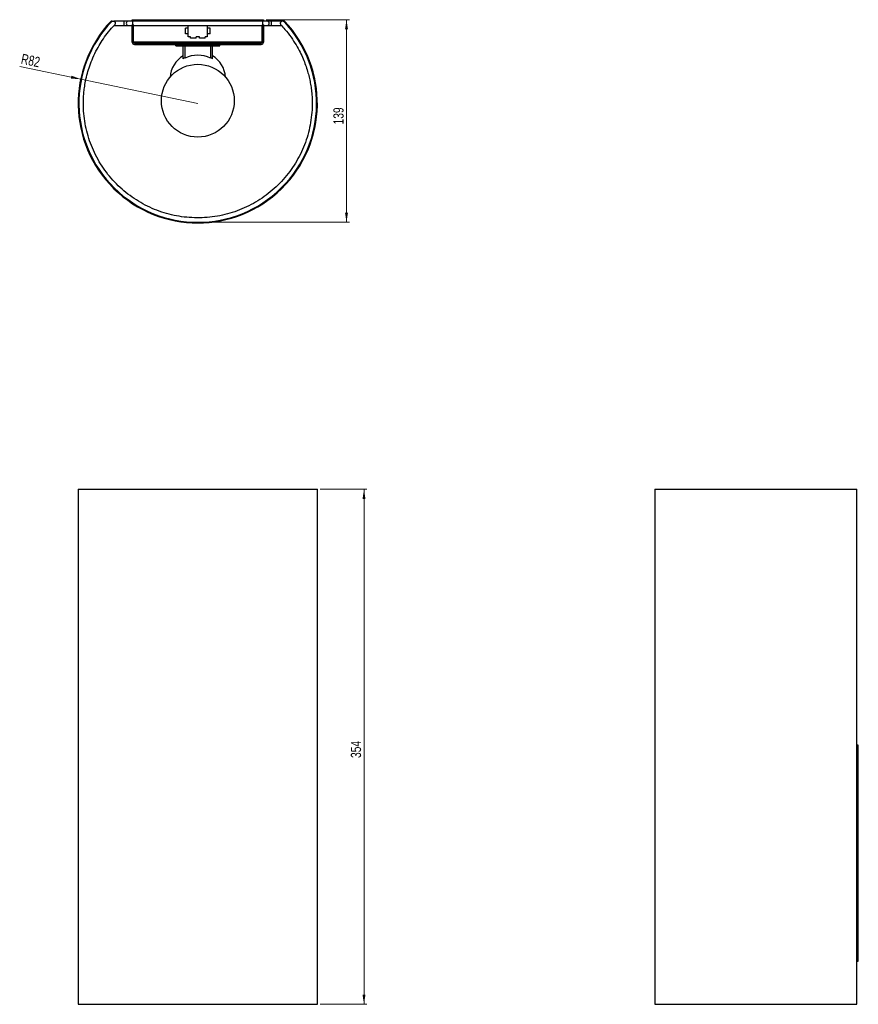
# Model space of a CAD drawing. Header units: millimetres. Extents: x 651 to 938, y 242 to 580.
import ezdxf

# ---------------------------------------------------------------- set-up
doc = ezdxf.new("R2010")
doc.units = ezdxf.units.MM
doc.header["$PDSIZE"] = -1
doc.styles.add('SLDTEXTSTYLE0', font='TXT', dxfattribs={"width": 0.75})
doc.dimstyles.new('SLDDIMSTYLE0', dxfattribs={"dimtxt": 3.5, "dimasz": 3.302, "dimexe": 0, "dimexo": 0.0625, "dimgap": 0.875, "dimtad": 1, "dimdec": 0, "dimlfac": 2, "dimrnd": 1e-09, "dimzin": 12, "dimdsep": 46, "dimtxsty": 'SLDTEXTSTYLE0', "dimsah": 1, "dimcen": 0.09, "dimadec": 0, "dimazin": 3, "dimtfac": 1, "dimtdec": 0, "dimtofl": 0, "dimtmove": 0, "dimatfit": 3, "dimfxl": 0, "dimfrac": 2, "dimtolj": 1, "dimtzin": 12, "dimarcsym": 0})
doc.dimstyles.new('SLDDIMSTYLE1', dxfattribs={"dimtxt": 3.5, "dimasz": 3.302, "dimexe": 0, "dimexo": 0.0625, "dimgap": 0.875, "dimtad": 1, "dimdec": 0, "dimlfac": 2, "dimrnd": 1e-09, "dimzin": 12, "dimdsep": 46, "dimtxsty": 'SLDTEXTSTYLE0', "dimsah": 1, "dimcen": 0, "dimadec": 0, "dimazin": 3, "dimtfac": 1, "dimtdec": 0, "dimtofl": 0, "dimtmove": 0, "dimatfit": 3, "dimfxl": 0, "dimfrac": 2, "dimtolj": 1, "dimtzin": 12, "dimarcsym": 0})

# ---------------------------------------------------------------- blocks, each defined once
blk = doc.blocks.new('_D')
at = {"color": 7, "linetype": 'Continuous', "lineweight": 0}
for p, q in [((753.73, 418.8), (769.73, 418.8)), ((768.73, 242.05), (768.73, 418.8)), ((753.73, 242.05), (769.73, 242.05))]:
    blk.add_line(p, q, dxfattribs=at)
at = {"color": 7, "linetype": 'Continuous', "lineweight": 18}
for points in [[(768.73, 418.8), (768.22, 415.5), (769.23, 415.5)], [(768.73, 242.05), (769.23, 245.36), (768.22, 245.36)]]:
    blk.add_solid(points, dxfattribs=at)
at = {"color": 7, "linetype": 'Continuous', "lineweight": 18, "insert": (764.22, 326.59), "char_height": 3.5, "attachment_point": 1, "rotation": 90, "style": 'SLDTEXTSTYLE0'}
blk.add_mtext('354', dxfattribs=at)
blk = doc.blocks.new('_D_1')
at = {"color": 7, "linetype": 'Continuous', "lineweight": 0}
for p, q in [((735.22, 579.99), (763.73, 579.99)), ((762.73, 510.47), (762.73, 579.99)), ((712.71, 510.47), (763.73, 510.47))]:
    blk.add_line(p, q, dxfattribs=at)
at = {"color": 7, "linetype": 'Continuous', "lineweight": 18}
for points in [[(762.73, 579.99), (762.22, 576.68), (763.23, 576.68)], [(762.73, 510.47), (763.23, 513.77), (762.22, 513.77)]]:
    blk.add_solid(points, dxfattribs=at)
at = {"color": 7, "linetype": 'Continuous', "lineweight": 18, "insert": (758.22, 544.04), "char_height": 3.5, "attachment_point": 1, "rotation": 90, "style": 'SLDTEXTSTYLE0'}
blk.add_mtext('139', dxfattribs=at)
blk = doc.blocks.new('_D_2')
at = {"color": 7, "linetype": 'Continuous', "lineweight": 0}
for q in [(650.64, 563.93), (711.71, 551.24)]:
    blk.add_line((671.55, 559.59), q, dxfattribs=at)
at = {"color": 7, "linetype": 'Continuous', "lineweight": 18}
blk.add_solid([(671.55, 559.59), (668.42, 560.76), (668.21, 559.76)], dxfattribs=at)
at = {"color": 7, "linetype": 'Continuous', "lineweight": 18, "insert": (651.56, 568.35), "char_height": 3.5, "attachment_point": 1, "rotation": 348.2541, "style": 'SLDTEXTSTYLE0'}
blk.add_mtext('R82', dxfattribs=at)

msp = doc.modelspace()

# ---------------------------------------------------------------- linework, layer by layer
at = {"color": 7, "linetype": 'Continuous', "lineweight": 25}
for p, q in [((682.31, 579.49), (681.97, 579.49)), ((686.44, 579.49), (682.94, 579.49)), ((682.94, 579.43), (682.94, 579.49)), ((682.94, 577.99), (686.44, 577.99)), ((687.94, 579.49), (686.44, 579.49)), ((686.44, 577.99), (687.94, 577.99)), ((689.44, 579.49), (687.94, 579.49)), ((687.94, 577.99), (689.22, 577.99)), ((689.22, 579.99), (689.62, 579.99)), ((689.22, 579.49), (689.22, 579.99)), ((689.62, 578.24), (689.22, 578.24)), ((689.22, 578.02), (689.22, 578.24)), ((689.22, 578.02), (689.62, 578.02)), ((689.22, 573.05), (689.22, 578.02)), ((733.97, 579.49), (689.44, 579.49)), ((689.62, 579.49), (689.62, 579.99)), ((689.62, 578.02), (689.62, 578.24)), ((689.62, 573.05), (689.62, 578.02)), ((689.62, 577.99), (733.82, 577.99)), ((689.63, 579.99), (733.82, 579.99)), ((689.63, 579.49), (689.63, 579.99)), ((689.63, 572.25), (689.63, 577.99)), ((708.47, 576.12), (708.47, 577.99)), ((714.97, 577.99), (714.97, 576.12)), ((733.82, 579.99), (734.22, 579.99)), ((733.82, 579.99), (733.82, 579.49)), ((733.82, 579.49), (733.82, 579.99)), ((734.22, 578.24), (733.82, 578.24)), ((733.82, 578.24), (733.82, 578.02)), ((733.82, 578.02), (734.22, 578.02)), ((733.82, 578.02), (733.82, 573.05)), ((733.82, 572.25), (733.82, 577.99)), ((735.47, 579.49), (733.97, 579.49)), ((734.22, 579.99), (734.22, 579.49)), ((734.22, 578.24), (734.22, 578.02)), ((734.22, 578.02), (734.22, 573.05)), ((734.22, 577.99), (735.47, 577.99)), ((736.97, 579.49), (735.47, 579.49)), ((735.47, 577.99), (736.97, 577.99)), ((740.47, 579.49), (736.97, 579.49)), ((736.97, 577.99), (740.39, 577.99)), ((740.47, 579.43), (740.47, 579.49)), ((741.45, 579.49), (741.1, 579.49)), ((707.47, 575.12), (707.47, 577.12)), ((708.47, 577.12), (707.47, 577.12)), ((708.47, 575.12), (707.47, 575.12)), ((708.47, 574.12), (708.47, 576.12)), ((715.97, 577.12), (714.97, 577.12)), ((714.97, 576.12), (714.97, 574.12)), ((715.97, 575.12), (714.97, 575.12)), ((715.97, 575.12), (715.97, 577.12)), ((689.22, 573.05), (689.62, 573.05)), ((689.22, 572.25), (689.22, 573.05)), ((689.62, 572.25), (689.62, 573.05)), ((689.63, 572.25), (689.69, 572.06)), ((733.82, 572.25), (689.63, 572.25)), ((689.99, 571.89), (733.46, 571.89)), ((689.99, 571.49), (733.46, 571.49)), ((704.22, 570.99), (704.22, 571.49)), ((706.71, 572.24), (716.72, 572.24)), ((706.71, 572.24), (706.71, 571.89)), ((709.19, 574.12), (708.47, 574.12)), ((709.19, 573.62), (709.19, 574.12)), ((711.19, 573.62), (709.19, 573.62)), ((712.26, 574.12), (711.19, 574.12)), ((711.19, 573.62), (711.19, 574.12)), ((712.26, 573.62), (712.26, 574.12)), ((714.26, 573.62), (712.26, 573.62)), ((714.97, 574.12), (714.26, 574.12)), ((714.26, 573.62), (714.26, 574.12)), ((716.72, 572.24), (716.72, 571.89)), ((719.22, 570.99), (719.22, 571.49)), ((733.82, 573.05), (734.22, 573.05)), ((733.82, 573.05), (733.82, 572.25)), ((734.22, 573.05), (734.22, 572.25)), ((704.22, 570.99), (719.22, 570.99)), ((706.72, 566.55), (706.72, 570.99)), ((707.36, 566.9), (707.36, 570.99)), ((716.08, 570.99), (716.08, 566.9)), ((716.72, 566.55), (716.72, 570.99)), ((707.36, 566.9), (707.36, 566.75)), ((716.08, 566.76), (716.08, 566.9)), ((670.69, 418.8), (670.69, 242.05)), ((670.69, 418.8), (752.73, 418.8)), ((752.73, 242.05), (752.73, 418.8)), ((868.52, 418.8), (868.52, 242.05)), ((868.52, 418.8), (937.79, 418.8)), ((937.79, 242.05), (937.79, 418.8)), ((938.29, 331.05), (937.79, 331.05)), ((938.29, 257.21), (938.29, 331.05)), ((937.79, 257.21), (938.29, 257.21)), ((937.79, 257.21), (938.29, 257.21)), ((938.29, 256.81), (938.29, 257.21)), ((937.79, 256.81), (938.29, 256.81)), ((670.69, 242.05), (752.73, 242.05)), ((868.52, 242.05), (937.79, 242.05))]:
    msp.add_line(p, q, dxfattribs=at)
at = {"color": 8, "linetype": 'Continuous', "lineweight": 25}
for p, q in [((686.44, 577.99), (686.44, 579.49)), ((689.44, 578.24), (689.44, 579.49)), ((733.97, 578.24), (733.97, 579.49)), ((736.97, 577.99), (736.97, 579.49))]:
    msp.add_line(p, q, dxfattribs=at)
at = {"color": 7, "linetype": 'Continuous', "lineweight": 25}
msp.add_circle((711.72, 552.18), 12.5, dxfattribs=at)
for centre, radius, start, end in [((711.71, 551.24), 41.02, 136.4734, 43.5266), ((711.71, 551.24), 40.77, 136.1388, 43.8612), ((687.94, 578.74), 0.75, 90, 270), ((735.47, 578.74), 0.75, 270, 90), ((689.99, 572.25), 0.768, 180, 270), ((689.99, 572.25), 0.368, 180, 270), ((733.46, 572.25), 0.368, 270, 0), ((733.46, 572.25), 0.768, 270, 0), ((711.72, 558.11), 9.68, 63.2581, 116.8116), ((711.56, 559.59), 9.38, 120.9944, 175.8235), ((711.69, 558.34), 9.59, 116.8465, 121.1804), ((711.76, 558.34), 9.59, 58.8196, 63.2236), ((711.89, 559.59), 9.38, 4.1765, 59.0056)]:
    msp.add_arc(centre, radius, start, end, dxfattribs=at)
for points, knots in [([(740.19, 578.2), (740.67, 577.7), (741.93, 576.36), (743.69, 574.05), (745.42, 571.42), (746.78, 568.92), (747.85, 566.61), (748.7, 564.41), (749.37, 562.34), (749.91, 560.3), (750.33, 558.33), (750.64, 556.32), (750.91, 553.81), (751.01, 550.79), (750.81, 547.29), (750.3, 543.81), (749.48, 540.39), (748.36, 537.05), (746.95, 533.83), (745.25, 530.75), (743.28, 527.84), (741.07, 525.11), (738.61, 522.59), (735.94, 520.3), (733.08, 518.25), (730.04, 516.47), (726.86, 514.97), (723.56, 513.76), (720.16, 512.85), (716.7, 512.25), (713.19, 511.96), (709.67, 511.99), (706.17, 512.33), (702.72, 512.98), (699.33, 513.93), (696.05, 515.19), (692.89, 516.73), (689.88, 518.55), (687.04, 520.64), (684.41, 522.97), (681.99, 525.52), (679.81, 528.28), (677.88, 531.22), (676.23, 534.33), (674.86, 537.57), (673.78, 540.92), (673.02, 544.33), (672.57, 547.72), (672.43, 550.6), (672.48, 552.94), (672.61, 554.8), (672.83, 556.78), (673.22, 559.05), (673.81, 561.56), (674.64, 564.24), (675.73, 567.03), (677.05, 569.74), (678.56, 572.32), (680.2, 574.7), (681.77, 576.69), (682.85, 577.82), (683.22, 578.21)], [0, 0, 0, 0, 0.011397, 0.03025, 0.047463, 0.063029, 0.076946, 0.089215, 0.101762, 0.112705, 0.123715, 0.134848, 0.146106, 0.165141, 0.184361, 0.203581, 0.222802, 0.242023, 0.261243, 0.280464, 0.299684, 0.318905, 0.338125, 0.357346, 0.376566, 0.395787, 0.415007, 0.434228, 0.453448, 0.472669, 0.491889, 0.51111, 0.53033, 0.549551, 0.568771, 0.587992, 0.607212, 0.626433, 0.645653, 0.664874, 0.684094, 0.703315, 0.722535, 0.741756, 0.760976, 0.780197, 0.799417, 0.818309, 0.836302, 0.846663, 0.856697, 0.866876, 0.879384, 0.894496, 0.909079, 0.92547, 0.943669, 0.958507, 0.974361, 0.991217, 1, 1, 1, 1]), ([(682.12, 579.25), (682.12, 579.25), (682.16, 579.3), (682.29, 579.41), (682.53, 579.49), (682.78, 579.49), (682.98, 579.42), (683.14, 579.32), (683.28, 579.18), (683.38, 578.99), (683.42, 578.76), (683.39, 578.48), (683.28, 578.31), (683.2, 578.22), (683.2, 578.22)], [0, 0, 0, 0, 0.00137, 0.101119, 0.247611, 0.349962, 0.416109, 0.479321, 0.550029, 0.620385, 0.708681, 0.827914, 0.998643, 1, 1, 1, 1]), ([(741.3, 579.25), (741.3, 579.25), (741.25, 579.3), (741.12, 579.41), (740.88, 579.49), (740.63, 579.49), (740.44, 579.42), (740.27, 579.32), (740.14, 579.18), (740.04, 578.99), (739.99, 578.76), (740.03, 578.48), (740.13, 578.31), (740.21, 578.22), (740.21, 578.22)], [0, 0, 0, 0, 0.00137, 0.101119, 0.247611, 0.349962, 0.416109, 0.479321, 0.550029, 0.620385, 0.708681, 0.827914, 0.998643, 1, 1, 1, 1]), ([(733.76, 572.06), (733.77, 572.08), (733.79, 572.15), (733.81, 572.21), (733.82, 572.25)], [0, 0, 0, 0, 0.377151, 1, 1, 1, 1])]:
    msp.add_open_spline(points, degree=3, knots=knots, dxfattribs=at)
at = {"color": 7, "linetype": 'Continuous', "lineweight": 0}
msp.add_point((711.71, 510.47), dxfattribs=at)

# ---------------------------------------------------------------- dimensions: what is measured, and where the dimension line sits
at = {"color": 7, "linetype": 'Continuous', "lineweight": 18}
for base, p1, p2, picture, middle in [((762.73, 579.99), (711.71, 510.47), (734.22, 579.99), '_D_1', (762.73, 547.92)), ((768.72695469, 418.80457904), (752.72695469, 242.05457904), (752.72695469, 418.80457904), '_D', (768.72695469, 330.47112436))]:
    dim = msp.add_linear_dim(base=base, p1=p1, p2=p2, angle=90, dimstyle='SLDDIMSTYLE0', dxfattribs=at)
    dim.commit()
    dim.dimension.update_dxf_attribs({"geometry": picture, "text_midpoint": middle, "dimtype": 160})
dim = msp.add_radius_dim(center=(711.71, 551.24), mpoint=(671.55, 559.59), dimstyle='SLDDIMSTYLE1', dxfattribs=at)
dim.commit()
dim.dimension.update_dxf_attribs({"geometry": '_D_2', "text_midpoint": (654.5, 563.13), "dimtype": 164})

doc.saveas('drawing.dxf')
